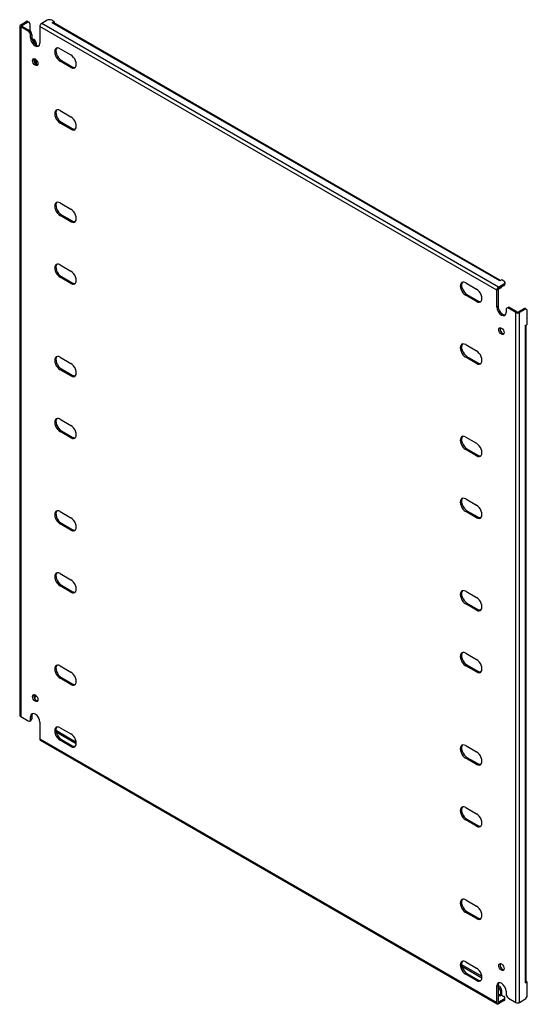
# Model space of a CAD drawing. Header units: inches. Extents: x 11 to 133, y 5 to 71.
# Tile 2 of 2: x 114 to 133, y 34 to 71. Entities that reach past the tile are written whole.
import ezdxf

# ---------------------------------------------------------------- set-up
doc = ezdxf.new("R2010")
doc.units = ezdxf.units.IN
doc.header["$MEASUREMENT"] = 0
doc.layers.add('Visible Edges(ANSI)', color=7, linetype='Continuous', lineweight=25)
doc.layers.add('Visible Tangent Edges(ANSI)', color=7, linetype='Continuous', lineweight=25)

msp = doc.modelspace()

# ---------------------------------------------------------------- linework, layer by layer
at = {"layer": 'Visible Edges(ANSI)'}
for p, q in [((113.713, 70.666), (113.713, 44.503)), ((113.742, 70.706), (113.945, 70.824)), ((114.025, 70.462), (113.742, 70.625)), ((113.79, 70.679), (113.993, 70.796)), ((113.79, 70.653), (114.073, 70.49)), ((114.008, 70.83), (114.056, 70.802)), ((114.082, 70.745), (114.082, 70.484)), ((114.467, 70.636), (114.467, 70.002)), ((114.741, 70.875), (114.537, 70.757)), ((115.006, 70.824), (114.918, 70.875)), ((114.936, 70.783), (115.006, 70.824)), ((114.936, 70.783), (114.936, 70.783)), ((114.936, 70.783), (114.936, 70.783)), ((131.936, 61.002), (114.985, 70.788)), ((115.006, 70.824), (115.006, 70.777)), ((114.114, 70.207), (114.114, 70.309)), ((114.162, 70.336), (114.162, 70.234)), ((114.166, 70.186), (114.241, 70.143)), ((114.185, 70.12), (114.193, 70.115)), ((114.329, 69.99), (114.329, 69.934)), ((115.234, 69.797), (115.645, 69.559)), ((114.281, 69.411), (114.281, 69.251)), ((114.329, 69.375), (114.329, 69.203)), ((115.645, 69.086), (115.234, 69.323)), ((115.282, 69.351), (115.693, 69.113)), ((115.234, 67.449), (115.645, 67.212)), ((115.645, 66.738), (115.234, 66.976)), ((115.282, 67.003), (115.693, 66.766)), ((115.234, 63.945), (115.645, 63.707)), ((115.282, 63.499), (115.693, 63.261)), ((115.645, 63.234), (115.234, 63.471)), ((115.234, 61.597), (115.645, 61.36)), ((115.645, 60.886), (115.234, 61.124)), ((115.282, 61.152), (115.693, 60.914)), ((130.613, 60.917), (131.025, 60.68)), ((131.977, 61.026), (131.906, 60.985)), ((131.906, 60.985), (131.906, 60.985)), ((131.906, 60.985), (131.906, 60.985)), ((132.065, 60.975), (131.977, 61.026)), ((132.101, 60.924), (132.101, 60.868)), ((131.791, 60), (131.791, 60.634)), ((131.839, 60.662), (131.839, 60.028)), ((131.861, 60.755), (132.065, 60.873)), ((131.861, 60.7), (132.065, 60.817)), ((131.951, 60.729), (131.902, 60.702)), ((131.025, 60.206), (130.613, 60.444)), ((130.661, 60.472), (131.073, 60.234)), ((132.145, 59.898), (132.145, 59.796)), ((132.171, 59.956), (132.219, 59.983)), ((132.517, 59.786), (132.233, 59.949)), ((132.281, 59.977), (132.565, 59.813)), ((132.812, 59.931), (132.609, 59.813)), ((132.86, 59.903), (132.657, 59.786)), ((132.923, 59.909), (132.875, 59.937)), ((132.949, 59.342), (132.949, 59.852)), ((132.879, 59.302), (132.949, 59.342)), ((132.879, 59.301), (132.879, 59.302)), ((132.879, 59.301), (132.879, 59.301)), ((132.908, 34.404), (132.908, 59.318)), ((130.613, 58.57), (131.025, 58.332)), ((115.234, 58.093), (115.645, 57.855)), ((131.025, 57.859), (130.613, 58.096)), ((130.661, 58.124), (131.073, 57.886)), ((115.645, 57.382), (115.234, 57.619)), ((115.282, 57.647), (115.693, 57.41)), ((115.234, 55.746), (115.645, 55.508)), ((115.282, 55.3), (115.693, 55.062)), ((115.645, 55.034), (115.234, 55.272)), ((130.613, 55.065), (131.025, 54.828)), ((131.025, 54.354), (130.613, 54.592)), ((130.661, 54.62), (131.073, 54.382)), ((130.613, 52.718), (131.025, 52.48)), ((115.234, 52.241), (115.645, 52.004)), ((131.025, 52.007), (130.613, 52.244)), ((130.661, 52.272), (131.073, 52.035)), ((115.645, 51.53), (115.234, 51.768)), ((115.282, 51.795), (115.693, 51.558)), ((115.234, 49.894), (115.645, 49.656)), ((115.645, 49.183), (115.234, 49.42)), ((115.282, 49.448), (115.693, 49.21)), ((130.613, 49.214), (131.025, 48.976)), ((131.025, 48.502), (130.613, 48.74)), ((130.661, 48.768), (131.073, 48.53)), ((130.613, 46.866), (131.025, 46.629)), ((115.234, 46.389), (115.645, 46.152)), ((131.025, 46.155), (130.613, 46.393)), ((130.661, 46.42), (131.073, 46.183)), ((115.282, 45.944), (115.693, 45.706)), ((115.645, 45.678), (115.234, 45.916)), ((114.303, 45.198), (114.256, 45.171)), ((114.281, 45.289), (114.281, 45.228)), ((113.742, 44.462), (114.025, 44.299)), ((114.114, 44.35), (114.114, 44.452)), ((114.162, 44.48), (114.162, 44.378)), ((114.088, 44.293), (114.136, 44.32)), ((114.467, 44.248), (114.467, 43.614)), ((115.085, 43.88), (115.85, 43.439)), ((115.094, 43.931), (115.846, 43.496)), ((115.234, 44.042), (115.645, 43.804)), ((114.488, 43.569), (131.812, 33.567)), ((115.645, 43.331), (115.234, 43.568)), ((115.282, 43.596), (115.693, 43.359)), ((130.613, 43.362), (131.025, 43.124)), ((131.025, 42.651), (130.613, 42.888)), ((130.661, 42.916), (131.073, 42.678)), ((130.613, 41.014), (131.025, 40.777)), ((131.025, 40.303), (130.613, 40.541)), ((130.661, 40.569), (131.073, 40.331)), ((130.613, 37.51), (131.025, 37.272)), ((131.025, 36.799), (130.613, 37.036)), ((130.661, 37.064), (131.073, 36.827)), ((130.613, 35.163), (131.025, 34.925)), ((130.456, 35.061), (131.226, 34.617)), ((130.464, 35.001), (131.23, 34.559)), ((131.025, 34.451), (130.613, 34.689)), ((130.661, 34.717), (131.073, 34.479)), ((132.949, 34.403), (132.879, 34.363)), ((132.879, 34.363), (132.879, 34.363)), ((132.879, 34.363), (132.879, 34.363)), ((132.908, 34.427), (132.949, 34.403)), ((132.949, 33.893), (132.949, 34.403)), ((131.791, 33.612), (131.791, 34.246)), ((131.839, 34.273), (131.839, 33.64)), ((131.839, 34.263), (131.888, 34.235)), ((131.839, 34.207), (131.84, 34.207)), ((131.928, 34.054), (131.928, 33.895)), ((131.976, 34.082), (131.976, 33.923)), ((132.145, 34.042), (132.145, 33.939)), ((132.065, 33.745), (131.861, 33.627)), ((132.065, 33.689), (131.861, 33.572)), ((131.977, 33.898), (131.906, 33.857)), ((131.906, 33.857), (131.906, 33.857)), ((131.906, 33.857), (131.906, 33.857)), ((131.977, 33.898), (132.065, 33.847)), ((132.101, 33.74), (132.101, 33.796)), ((132.233, 33.786), (132.517, 33.623)), ((132.657, 33.623), (132.86, 33.74))]:
    msp.add_line(p, q, dxfattribs=at)
for centre, major_axis, start_param, end_param in [((113.812, 70.666), (-0.099, 0), 5.497787, 7.068583), ((113.812, 70.666), (-0.031, 0), 5.497787, 7.068583), ((113.945, 70.722), (0.063, 0.108), 0, 0.785398), ((113.993, 70.694), (0.063, 0.108), 5.497787, 7.068583), ((114.537, 70.676), (0.0495, 0.0857), 0.785398, 2.356194), ((114.829, 70.824), (0.125, 0), 0.785398, 2.356194), ((114.936, 70.703), (0.0495, 0.0857), 0, 0.785398), ((114.025, 70.36), (0.062, -0.108), 0.785398, 2.356194), ((114.073, 70.387), (-0.063, 0.108), 3.926991, 5.497787), ((114.338, 70.132), (0.125, -0.217), 3.926991, 6.089646), ((114.29, 70.105), (0.125, -0.217), 3.926991, 7.068583), ((114.193, 70.013), (0.062, -0.108), 0.887242, 2.356194), ((114.241, 70.041), (-0.063, 0.108), 3.926991, 5.497787), ((115.234, 69.56), (-0.145, 0.251), 5.497787, 8.63938), ((115.282, 69.588), (-0.145, 0.251), 0.166574, 2.356194), ((115.645, 69.322), (0.145, -0.251), 5.497787, 8.63938), ((114.338, 69.316), (-0.073, 0.126), 0.338008, 2.803584), ((115.693, 69.35), (0.145, -0.251), 5.497787, 6.116612), ((115.234, 67.212), (-0.145, 0.251), 5.497787, 8.63938), ((115.282, 67.24), (-0.145, 0.251), 0.166574, 2.356194), ((115.645, 66.975), (0.145, -0.251), 5.497787, 8.63938), ((115.693, 67.003), (0.145, -0.251), 5.497787, 6.116612), ((115.234, 63.708), (-0.145, 0.251), 5.497787, 8.63938), ((115.282, 63.736), (-0.145, 0.251), 0.166574, 2.356194), ((115.645, 63.47), (0.145, -0.251), 5.497787, 8.63938), ((115.693, 63.498), (0.145, -0.251), 5.497787, 6.116612), ((115.234, 61.361), (-0.145, 0.251), 5.497787, 8.63938), ((115.282, 61.388), (-0.145, 0.251), 0.166574, 2.356194), ((115.645, 61.123), (0.145, -0.251), 5.497787, 8.63938), ((115.693, 61.151), (0.145, -0.251), 5.497787, 6.116612), ((130.613, 60.681), (-0.145, 0.251), 5.497787, 8.63938), ((130.661, 60.708), (-0.145, 0.251), 0.166574, 2.356194), ((131.906, 60.905), (0.0495, 0.0857), 0.721823, 0.785398), ((131.976, 60.924), (0.125, 0), 5.497787, 7.068583), ((131.025, 60.443), (0.145, -0.251), 5.497787, 8.63938), ((131.861, 60.674), (0.0495, 0.0857), 0.785398, 2.356194), ((131.861, 60.674), (0.0155, 0.0268), 0.785398, 2.356194), ((131.84, 60.81), (0.062, -0.108), 5.726091, 6.840784), ((131.888, 60.838), (0.062, -0.108), 0, 0.557599), ((131.976, 60.868), (0.125, 0), 5.497787, 6.283185), ((131.073, 60.471), (0.145, -0.251), 5.497787, 6.116612), ((131.968, 59.898), (0.125, -0.217), 3.926991, 7.068583), ((132.016, 59.926), (0.125, -0.217), 3.926991, 6.089646), ((132.233, 59.847), (-0.063, 0.108), 5.497787, 7.068583), ((132.281, 59.875), (-0.063, 0.108), 5.497787, 6.283185), ((132.587, 59.826), (0.099, 0), 3.926991, 5.497787), ((132.587, 59.826), (0.031, 0), 3.926991, 5.497787), ((132.812, 59.829), (0.063, 0.108), 0, 0.785398), ((132.86, 59.801), (0.062, 0.108), 5.497787, 7.068583), ((132.016, 59.11), (-0.073, 0.126), 0.338008, 2.803584), ((132.809, 59.342), (0.099, 0), 5.497787, 5.561362), ((130.613, 58.333), (-0.145, 0.251), 5.497787, 8.63938), ((130.661, 58.361), (-0.145, 0.251), 0.166574, 2.356194), ((131.025, 58.095), (0.145, -0.251), 5.497787, 8.63938), ((115.234, 57.856), (-0.145, 0.251), 5.497787, 8.63938), ((115.282, 57.884), (-0.145, 0.251), 0.166574, 2.356194), ((115.645, 57.619), (0.145, -0.251), 5.497787, 8.63938), ((131.073, 58.123), (0.145, -0.251), 5.497787, 6.116612), ((115.693, 57.646), (0.145, -0.251), 5.497787, 6.116612), ((115.234, 55.509), (-0.145, 0.251), 5.497787, 8.63938), ((115.282, 55.537), (-0.145, 0.251), 0.166574, 2.356194), ((115.645, 55.271), (0.145, -0.251), 5.497787, 8.63938), ((115.693, 55.299), (0.145, -0.251), 5.497787, 6.116612), ((130.613, 54.829), (-0.145, 0.251), 5.497787, 8.63938), ((130.661, 54.856), (-0.145, 0.251), 0.166574, 2.356194), ((131.025, 54.591), (0.145, -0.251), 5.497787, 8.63938), ((131.073, 54.619), (0.145, -0.251), 5.497787, 6.116612), ((130.613, 52.481), (-0.145, 0.251), 5.497787, 8.63938), ((130.661, 52.509), (-0.145, 0.251), 0.166574, 2.356194), ((131.025, 52.244), (0.145, -0.251), 5.497787, 8.63938), ((115.234, 52.004), (-0.145, 0.251), 5.497787, 8.63938), ((115.282, 52.032), (-0.145, 0.251), 0.166574, 2.356194), ((115.645, 51.767), (0.145, -0.251), 5.497787, 8.63938), ((131.073, 52.271), (0.145, -0.251), 5.497787, 6.116612), ((115.693, 51.795), (0.145, -0.251), 5.497787, 6.116612), ((115.234, 49.657), (-0.145, 0.251), 5.497787, 8.63938), ((115.282, 49.685), (-0.145, 0.251), 0.166574, 2.356194), ((115.645, 49.419), (0.145, -0.251), 5.497787, 8.63938), ((115.693, 49.447), (0.145, -0.251), 5.497787, 6.116612), ((130.613, 48.977), (-0.145, 0.251), 5.497787, 8.63938), ((130.661, 49.005), (-0.145, 0.251), 0.166574, 2.356194), ((131.025, 48.739), (0.145, -0.251), 5.497787, 8.63938), ((131.073, 48.767), (0.145, -0.251), 5.497787, 6.116612), ((130.613, 46.629), (-0.145, 0.251), 5.497787, 8.63938), ((130.661, 46.657), (-0.145, 0.251), 0.166574, 2.356194), ((115.234, 46.153), (-0.145, 0.251), 5.497787, 8.63938), ((115.282, 46.18), (-0.145, 0.251), 0.166574, 2.356194), ((131.025, 46.392), (0.145, -0.251), 5.497787, 8.63938), ((115.645, 45.915), (0.145, -0.251), 5.497787, 8.63938), ((131.073, 46.42), (0.145, -0.251), 5.497787, 6.116612), ((115.693, 45.943), (0.145, -0.251), 5.497787, 6.116612), ((114.338, 45.194), (-0.073, 0.126), 0.338008, 2.803584), ((114.193, 45.279), (0.062, -0.108), 0.012335, 0.785398), ((114.241, 45.307), (0.063, -0.108), 0, 0.762813), ((113.812, 44.503), (-0.099, 0), 0, 0.785398), ((114.29, 44.35), (-0.125, 0.217), 3.926991, 7.068583), ((114.338, 44.378), (-0.125, 0.217), 0.193539, 0.785398), ((114.025, 44.401), (0.063, -0.108), 5.497787, 7.068583), ((114.073, 44.429), (0.063, -0.108), 0, 0.785398), ((115.234, 43.805), (-0.145, 0.251), 5.497787, 8.63938), ((115.282, 43.833), (-0.145, 0.251), 0.166574, 2.356194), ((115.094, 43.828), (-0.063, 0.108), 5.497787, 5.695787), ((115.645, 43.568), (0.145, -0.251), 5.497787, 8.63938), ((114.537, 43.655), (-0.0495, -0.0857), 5.497787, 6.283185), ((115.693, 43.595), (0.145, -0.251), 5.497787, 6.116612), ((130.613, 43.125), (-0.145, 0.251), 5.497787, 8.63938), ((130.661, 43.153), (-0.145, 0.251), 0.166574, 2.356194), ((131.025, 42.887), (0.145, -0.251), 5.497787, 8.63938), ((131.073, 42.915), (0.145, -0.251), 5.497787, 6.116612), ((130.613, 40.778), (-0.145, 0.251), 5.497787, 8.63938), ((130.661, 40.805), (-0.145, 0.251), 0.166574, 2.356194), ((131.025, 40.54), (0.145, -0.251), 5.497787, 8.63938), ((131.073, 40.568), (0.145, -0.251), 5.497787, 6.116612), ((130.613, 37.273), (-0.145, 0.251), 5.497787, 8.63938), ((130.661, 37.301), (-0.145, 0.251), 0.166574, 2.356194), ((131.025, 37.036), (0.145, -0.251), 5.497787, 8.63938), ((131.073, 37.063), (0.145, -0.251), 5.497787, 6.116612), ((130.613, 34.926), (-0.145, 0.251), 5.497787, 8.63938), ((130.661, 34.954), (-0.145, 0.251), 0.166574, 2.356194), ((131.025, 34.688), (0.145, -0.251), 5.497787, 8.63938), ((132.016, 34.988), (-0.073, 0.126), 0.338008, 2.803584), ((131.073, 34.716), (0.145, -0.251), 5.497787, 6.116612), ((131.968, 34.144), (-0.125, 0.217), 3.926991, 7.068583), ((132.016, 34.171), (-0.125, 0.217), 0.193539, 0.785398), ((132.809, 34.404), (0.099, 0), 5.497787, 6.283185), ((131.84, 34.105), (0.062, -0.108), 0.785398, 2.356194), ((131.888, 34.133), (-0.063, 0.108), 3.926991, 5.497787), ((131.861, 33.652), (-0.0155, -0.0268), 5.497787, 7.068583), ((131.906, 33.883), (0.0155, 0.0268), 3.926991, 5.497787), ((131.906, 33.883), (0.0495, 0.0857), 5.177171, 5.497787), ((131.976, 33.796), (0.125, 0), 5.497787, 7.068583), ((131.976, 33.74), (0.125, 0), 5.497787, 6.283185), ((132.233, 33.888), (-0.062, 0.108), 0.785398, 2.356194), ((132.587, 33.663), (0.099, 0), 3.926991, 5.497787), ((132.86, 33.842), (-0.063, -0.108), 0.785398, 2.356194), ((131.861, 33.652), (-0.0495, -0.0857), 5.497787, 7.068583)]:
    msp.add_ellipse(centre, major_axis=major_axis, ratio=0.57735, start_param=start_param, end_param=end_param, dxfattribs=at)
for centre, major_axis in [((114.29, 69.288), (0.072, -0.126)), ((131.968, 59.082), (0.072, -0.126)), ((114.29, 45.166), (-0.072, 0.126)), ((131.968, 34.96), (-0.072, 0.126))]:
    msp.add_ellipse(centre, major_axis=major_axis, ratio=0.57735, dxfattribs=at)
at = {"layer": 'Visible Tangent Edges(ANSI)'}
for p, q in [((113.742, 70.625), (113.742, 44.462)), ((113.79, 70.653), (113.79, 70.679)), ((113.945, 70.824), (113.993, 70.796)), ((131.791, 60.634), (114.467, 70.636)), ((131.861, 60.755), (114.537, 70.757)), ((131.906, 60.985), (114.936, 70.783)), ((114.073, 70.49), (114.025, 70.462)), ((114.114, 70.309), (114.162, 70.336)), ((114.114, 70.207), (114.162, 70.234)), ((114.241, 70.143), (114.193, 70.115)), ((114.288, 69.966), (114.329, 69.99)), ((115.234, 69.323), (115.282, 69.351)), ((115.645, 69.086), (115.693, 69.113)), ((115.234, 66.976), (115.282, 67.003)), ((115.645, 66.738), (115.693, 66.766)), ((115.234, 63.471), (115.282, 63.499)), ((115.645, 63.234), (115.693, 63.261)), ((115.234, 61.124), (115.282, 61.152)), ((115.645, 60.886), (115.693, 60.914)), ((132.065, 60.873), (132.065, 60.817)), ((130.613, 60.444), (130.661, 60.472)), ((131.025, 60.206), (131.073, 60.234)), ((131.791, 60), (131.839, 60.028)), ((132.233, 59.949), (132.281, 59.977)), ((132.517, 33.623), (132.517, 59.786)), ((132.657, 33.623), (132.657, 59.786)), ((132.812, 59.931), (132.86, 59.903)), ((132.879, 34.363), (132.879, 59.301)), ((130.613, 58.096), (130.661, 58.124)), ((115.234, 57.619), (115.282, 57.647)), ((131.025, 57.859), (131.073, 57.886)), ((115.645, 57.382), (115.693, 57.41)), ((115.234, 55.272), (115.282, 55.3)), ((115.645, 55.034), (115.693, 55.062)), ((130.613, 54.592), (130.661, 54.62)), ((131.025, 54.354), (131.073, 54.382)), ((130.613, 52.244), (130.661, 52.272)), ((131.025, 52.007), (131.073, 52.035)), ((115.234, 51.768), (115.282, 51.795)), ((115.645, 51.53), (115.693, 51.558)), ((115.234, 49.42), (115.282, 49.448)), ((115.645, 49.183), (115.693, 49.21)), ((130.613, 48.74), (130.661, 48.768)), ((131.025, 48.502), (131.073, 48.53)), ((130.613, 46.393), (130.661, 46.42)), ((115.234, 45.916), (115.282, 45.944)), ((131.025, 46.155), (131.073, 46.183)), ((115.645, 45.678), (115.693, 45.706)), ((114.328, 45.255), (114.281, 45.228)), ((114.114, 44.452), (114.162, 44.48)), ((114.162, 44.378), (114.114, 44.35)), ((115.078, 43.921), (115.094, 43.931)), ((114.467, 43.614), (131.791, 33.612)), ((115.234, 43.568), (115.282, 43.596)), ((115.645, 43.331), (115.693, 43.359)), ((130.613, 42.888), (130.661, 42.916)), ((131.025, 42.651), (131.073, 42.678)), ((130.613, 40.541), (130.661, 40.569)), ((131.025, 40.303), (131.073, 40.331)), ((130.613, 37.036), (130.661, 37.064)), ((131.025, 36.799), (131.073, 36.827)), ((130.613, 34.689), (130.661, 34.717)), ((131.025, 34.451), (131.073, 34.479)), ((131.791, 34.246), (131.839, 34.273)), ((131.888, 34.235), (131.84, 34.207)), ((131.928, 34.054), (131.976, 34.082)), ((131.928, 33.895), (131.839, 33.947)), ((131.906, 33.857), (131.839, 33.896)), ((131.861, 33.627), (131.839, 33.64)), ((132.065, 33.745), (132.065, 33.689))]:
    msp.add_line(p, q, dxfattribs=at)

doc.saveas('drawing.dxf')
